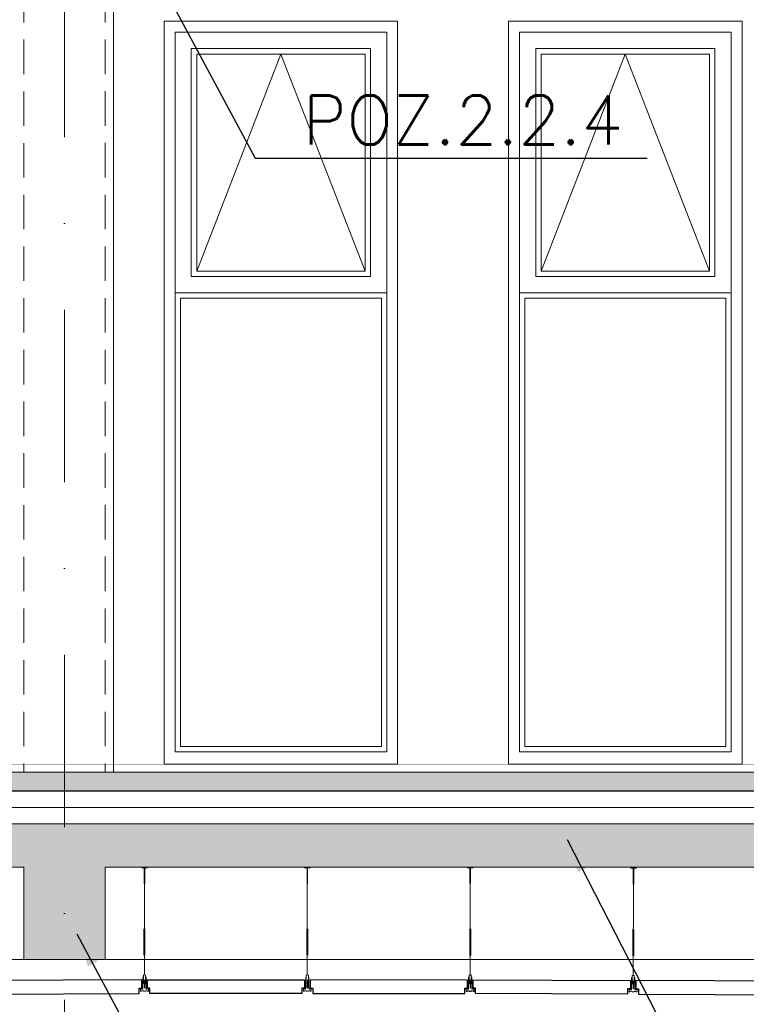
# Model space of a CAD drawing. Extents: x 4615668 to 9294084, y 5325188 to 10688993.
# Tile 252 of 256: x 4638927 to 4639195, y 5327421 to 5327784. Entities that reach past the tile are written whole.
import ezdxf

# ---------------------------------------------------------------- set-up
doc = ezdxf.new("R2010")
doc.units = 0
doc.header["$MEASUREMENT"] = 0
doc.linetypes.add('DASHDOT', pattern=[25.4, 12.7, -6.35, 0, -6.35])
doc.linetypes.add('DASHED', pattern=[19.05, 12.7, -6.35])
for name, color, linetype, lineweight in [('A_widok', 8, 'Continuous', 0), ('hatch', 253, 'Continuous', 0), ('K-OPISY', 252, 'Continuous', 15), ('Osie', 175, 'DASHDOT', 9), ('posadzka', 94, 'Continuous', 15), ('wieszaki suf.p.', 253, 'Continuous', 5)]:
    doc.layers.add(name, color=color, linetype=linetype, lineweight=lineweight)
for name, color, linetype in [('K_WIDOK', 8, 'Continuous'), ('sciany', 1, 'Continuous'), ('strop podw.', 3, 'Continuous')]:
    doc.layers.add(name, color=color, linetype=linetype)
doc.styles.add('Simplex', font='simplex.shx')
doc.linetypes.add('BATTING', pattern='A,0.00254,-2.54,[134,ltypeshp.shx,S=2.54,R=0,X=-2.54,Y=0],-5.08,[134,ltypeshp.shx,S=2.54,R=180,X=2.54,Y=0],-2.54', length=10.16254)
doc.dimstyles.new('1do50', dxfattribs={"dimscale": 5, "dimtxt": 2.5, "dimasz": 2.5, "dimexe": 2.5, "dimexo": 0.5, "dimgap": 1, "dimtad": 1, "dimdec": 1, "dimrnd": 0.5, "dimzin": 12, "dimdsep": 46, "dimtxsty": 'Simplex', "dimblk": 'OBLIQUE', "dimcen": 0.5, "dimdle": 2.5, "dimclrd": 256, "dimclre": 256, "dimclrt": 256, "dimadec": 1, "dimazin": 3, "dimtfac": 1, "dimtdec": 1, "dimtix": 1, "dimtmove": 0, "dimatfit": 3, "dimfxl": 0, "dimtolj": 1, "dimtzin": 0, "dimarcsym": 0})

# ---------------------------------------------------------------- blocks, each defined once
blk = doc.blocks.new('A$C604A1FD6')
at = {"color": 0, "ltscale": 60}
for p, q in [((0, 5), (0, 2)), ((1, 5), (1, 2)), ((60, 5), (60, 2))]:
    blk.add_line(p, q, dxfattribs=at)
blk.add_lwpolyline([(58, 2), (58, 0), (2, 0), (2, 2), (1, 2), (1, 5), (59, 5), (59, 2)], close=True, dxfattribs=at)
blk = doc.blocks.new('G$CDA4F7F8F')
at = {"layer": 'wieszaki suf.p.'}
for p, q in [((1.46, 6.08), (1.46, 41.58)), ((1.47, 14.07), (1.46, 6.08))]:
    blk.add_line(p, q, dxfattribs=at)
at = {"layer": 'wieszaki suf.p.', "linetype": 'Continuous'}
for p, q in [((1.26, 13.27), (1.26, 22.99)), ((1.66, 13.27), (1.66, 22.99))]:
    blk.add_line(p, q, dxfattribs=at)
at = {"layer": 'wieszaki suf.p.'}
blk.add_lwpolyline([(1.56, 39.72), (1.36, 39.72), (1.36, 45.52), (0.46, 45.52), (0.46, 45.72), (2.46, 45.72), (2.46, 45.52), (1.56, 45.52)], close=True, dxfattribs=at)
for points in [[(0.86, 5.16), (1.09, 5.16), (1.09, 2.91, 0.309747), (1.84, 2.91), (1.84, 5.16), (2.07, 5.16), (2.07, 1.37, 0.050199), (2.1, 0.88, 0.462729), (2.41, 0.81), (2.76, 1.11, -0.591447), (2.92, 1.04), (2.92, 0.14, -0.336476), (2.79, 0), (2.51, 0), (2.51, 0.2), (1.85, 0.2), (1.85, 0), (1.08, 0), (1.08, 0.2), (0.42, 0.2), (0.42, 0), (0.14, 0, -0.336476), (0, 0.14), (0, 1.04, -0.591447), (0.17, 1.11), (0.52, 0.81, 0.462729), (0.82, 0.88, 0.050199), (0.86, 1.37)], [(1.09, 5.16), (1.09, 5.91, -0.440677), (1.84, 5.91), (1.84, 2.91, -0.309747), (1.09, 2.91)]]:
    blk.add_lwpolyline(points, format="xyb", close=True, dxfattribs=at)
blk = doc.blocks.new('_Oblique')
at = {"color": 0, "linetype": 'ByBlock', "lineweight": -2}
blk.add_line((-0.5, -0.5), (0.5, 0.5), dxfattribs=at)

msp = doc.modelspace()

# ---------------------------------------------------------------- hatches: boundary and pattern name
at = {"layer": 'hatch', "lineweight": 0, "ltscale": 40, "transparency": 33554687}
h = msp.add_hatch(dxfattribs=at)
h.set_pattern_fill('ANSI36', color=256, scale=20, angle=90)
h.set_pattern_definition([(135, (-11669.256, -5502.5394), (-4.8613591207, 1.3258252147), [6.25, -1.25, 0, -1.25])])
h.paths.add_polyline_path([(4638169.323, 5327499.968), (4638169.323, 5327506.968), (4637993.854, 5327506.968), (4637993.854, 5327499.968)])
h.paths.add_polyline_path([(4637974.813, 5327499.968), (4637993.854, 5327499.968), (4637993.854, 5327506.968), (4637974.813, 5327506.968)])
h.paths.add_polyline_path([(4638169.323, 5327506.968), (4638169.323, 5327499.968), (4637974.813, 5327499.968), (4637974.813, 5327506.968)])
h.paths.add_polyline_path([(4638188.282, 5327499.968), (4638188.282, 5327506.968), (4639468.783, 5327506.968), (4639468.783, 5327499.968)])
h = msp.add_hatch(dxfattribs=at)
h.set_pattern_fill('ANSI33', color=256, scale=20, angle=90)
h.set_pattern_definition([(135, (-16483.3524, -5502.49), (-3.535533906, -3.535533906), []), (135, (-16483.3524, -5498.9546), (-3.535533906, -3.535533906), [2.5, -1.25])])
edge = h.paths.add_edge_path()
edge.add_line((4639468.783, 5327487.968), (4639498.783, 5327487.968))
edge.add_line((4638188.282, 5327487.968), (4639468.783, 5327487.968))
edge.add_line((4639498.783, 5327487.968), (4639498.783, 5327424.967))
edge.add_line((4639498.783, 5327424.967), (4639468.783, 5327424.967))
edge.add_line((4639468.783, 5327424.967), (4639468.783, 5327471.978))
edge.add_line((4639468.783, 5327471.978), (4638958.813, 5327471.978))
edge.add_line((4638958.813, 5327471.978), (4638958.813, 5327437.957))
edge.add_line((4638958.813, 5327437.957), (4638928.813, 5327437.957))
edge.add_line((4638928.813, 5327437.957), (4638928.813, 5327471.978))
edge.add_line((4638928.813, 5327471.978), (4638378.783, 5327471.978))
edge.add_line((4638378.783, 5327471.978), (4638378.783, 5327437.999))
edge.add_line((4638378.783, 5327437.999), (4638348.783, 5327437.999))
edge.add_line((4638348.783, 5327437.999), (4638348.783, 5327471.978))
edge.add_line((4638348.783, 5327471.978), (4638216.099, 5327471.978))
edge.add_line((4638216.099, 5327471.978), (4638188.364, 5327471.978))
edge.add_line((4638188.364, 5327471.978), (4638188.282, 5327487.968))

# ---------------------------------------------------------------- linework, layer by layer
at = {"color": 1, "linetype": 'DASHED', "lineweight": 0}
for p, q in [((4638928.826, 5327814.96), (4638928.826, 5327506.968)), ((4638958.813, 5327814.986), (4638958.813, 5327506.968))]:
    msp.add_line(p, q, dxfattribs=at)
at = {"color": 1, "lineweight": 0, "ltscale": 40}
msp.add_line((4639498.783, 5327506.968), (4638188.282, 5327506.968), dxfattribs=at)
at = {"lineweight": 0, "ltscale": 40}
for points in [[(4639066.479, 5327509.968), (4638980.479, 5327509.968), (4638980.533, 5327783.613), (4639066.533, 5327783.613)], [(4639193.367, 5327509.968), (4639107.367, 5327509.968), (4639107.367, 5327783.613), (4639193.367, 5327783.613)], [(4638984.533, 5327514.469), (4639062.533, 5327514.469), (4639062.533, 5327779.563), (4638984.533, 5327779.563)], [(4639062.533, 5327683.613), (4638984.533, 5327683.613), (4638984.533, 5327779.563), (4639062.533, 5327779.563)], [(4639111.367, 5327514.469), (4639189.367, 5327514.469), (4639189.367, 5327779.563), (4639111.367, 5327779.563)], [(4639189.367, 5327683.613), (4639111.367, 5327683.613), (4639111.367, 5327779.563), (4639189.367, 5327779.563)], [(4639056.533, 5327689.613), (4638990.533, 5327689.613), (4638990.533, 5327773.563), (4639056.533, 5327773.563)], [(4639183.367, 5327689.613), (4639117.367, 5327689.613), (4639117.367, 5327773.563), (4639183.367, 5327773.563)], [(4639062.533, 5327514.469), (4638984.533, 5327514.469), (4638984.533, 5327683.613), (4639062.533, 5327683.613)], [(4639189.367, 5327514.469), (4639111.367, 5327514.469), (4639111.367, 5327683.613), (4639189.367, 5327683.613)]]:
    msp.add_lwpolyline(points, close=True, dxfattribs=at)
at = {"color": 253, "lineweight": 0, "ltscale": 40}
for points in [[(4639054.533, 5327691.613), (4638992.533, 5327691.613), (4638992.533, 5327771.563), (4639054.533, 5327771.563)], [(4639181.367, 5327691.613), (4639119.367, 5327691.613), (4639119.367, 5327771.563), (4639181.367, 5327771.563)], [(4639060.533, 5327516.469), (4638986.533, 5327516.469), (4638986.533, 5327681.613), (4639060.533, 5327681.613)], [(4639187.367, 5327516.469), (4639113.367, 5327516.469), (4639113.367, 5327681.613), (4639187.367, 5327681.613)]]:
    msp.add_lwpolyline(points, close=True, dxfattribs=at)
for points in [[(4639054.533, 5327691.613), (4639023.533, 5327771.563), (4638992.533, 5327691.613)], [(4639181.367, 5327691.613), (4639150.367, 5327771.563), (4639119.367, 5327691.613)]]:
    msp.add_lwpolyline(points, dxfattribs=at)
at = {"color": 1, "lineweight": 0, "ltscale": 40}
msp.add_lwpolyline([(4638188.282, 5327487.968), (4639468.783, 5327487.968), (4639468.783, 5327487.968), (4639498.783, 5327487.968), (4639498.783, 5327424.967), (4639468.783, 5327424.967), (4639468.783, 5327471.978), (4638958.813, 5327471.978), (4638958.813, 5327437.957), (4638928.813, 5327437.957), (4638928.813, 5327471.978), (4638378.783, 5327471.978), (4638378.783, 5327437.999), (4638348.783, 5327437.999), (4638348.783, 5327471.978), (4638188.282, 5327471.978)], dxfattribs=at)
at = {"layer": 'A_widok', "lineweight": 0, "ltscale": 40}
msp.add_line((4638961.813, 5327809.643), (4638961.813, 5327506.968), dxfattribs=at)
at = {"layer": 'hatch', "linetype": 'BATTING', "lineweight": 0, "ltscale": 0.6}
msp.add_line((4638188.282, 5327494.002), (4639468.783, 5327494.002), dxfattribs=at)
at = {"layer": 'K_WIDOK', "lineweight": 0, "ltscale": 40}
msp.add_line((4638190.364, 5327437.968), (4639468.783, 5327437.968), dxfattribs=at)
at = {"layer": 'Osie', "lineweight": 0, "ltscale": 5}
msp.add_line((4638943.813, 5328058.589), (4638943.813, 5326933.635), dxfattribs=at)
at = {"layer": 'posadzka', "lineweight": 0, "ltscale": 40, "const_width": 0.15}
msp.add_lwpolyline([(4638190.364, 5327509.968), (4639503.383, 5327509.968)], dxfattribs=at)
at = {"layer": 'sciany', "ltscale": 40}
msp.add_line((4639468.783, 5327499.968), (4638188.282, 5327499.968), dxfattribs=at)

# ---------------------------------------------------------------- block references
at = {"lineweight": 0, "ltscale": 40, "xscale": -1}
for p in [(4638974.726, 5327426.247), (4639034.724, 5327426.247), (4639094.726, 5327426.211)]:
    msp.add_blockref('G$CDA4F7F8F', p, dxfattribs=at)
at = {"lineweight": 0, "ltscale": 40}
msp.add_blockref('G$CDA4F7F8F', (4639091.804, 5327426.247), dxfattribs=at)
at = {"lineweight": 0, "ltscale": 40, "xscale": -1, "rotation": 359.7977052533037}
msp.add_blockref('G$CDA4F7F8F', (4639154.709, 5327426.03), dxfattribs=at)
at = {"layer": 'strop podw.', "ltscale": 60, "xscale": -1}
for p, rotation in [((4638973.283, 5327425.423), 0.2022947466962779), ((4639093.263, 5327425.386), 359.9652294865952), ((4639213.244, 5327424.963), 359.7629347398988)]:
    msp.add_blockref('A$C604A1FD6', p, dxfattribs=dict(at, rotation=rotation))
at = {"layer": 'strop podw.', "ltscale": 60}
msp.add_blockref('A$C604A1FD6', (4638973.266, 5327425.423), dxfattribs=at)
at = {"layer": 'strop podw.', "ltscale": 60, "rotation": 359.7977052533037}
msp.add_blockref('A$C604A1FD6', (4639093.246, 5327425.423), dxfattribs=at)

# ---------------------------------------------------------------- texts
at = {"layer": 'K-OPISY', "insert": (4639031.533, 5327738.257), "char_height": 18, "attachment_point": 7, "style": 'Simplex'}
msp.add_mtext('{\\C0;POZ.2.2.4}', dxfattribs=at)

# ---------------------------------------------------------------- leaders
at = {"layer": 'K-OPISY', "annotation_type": 0, "has_hookline": 1, "hookline_direction": 0}
for points, text_width in [([(4638950.711, 5327851.087), (4639014.033, 5327733.257), (4639026.533, 5327733.257)], 126.857), ([(4639128.972, 5327482.138), (4639187.479, 5327367.975), (4639199.979, 5327367.975)], 114.857), ([(4638948.331, 5327447.384), (4638976.732, 5327394.534), (4638989.232, 5327394.534)], 126.857)]:
    msp.add_leader(points, dimstyle='1do50', override={"dimgap": 1, "dimtad": 1}, dxfattribs=dict(at, text_width=text_width))

doc.saveas('drawing.dxf')
